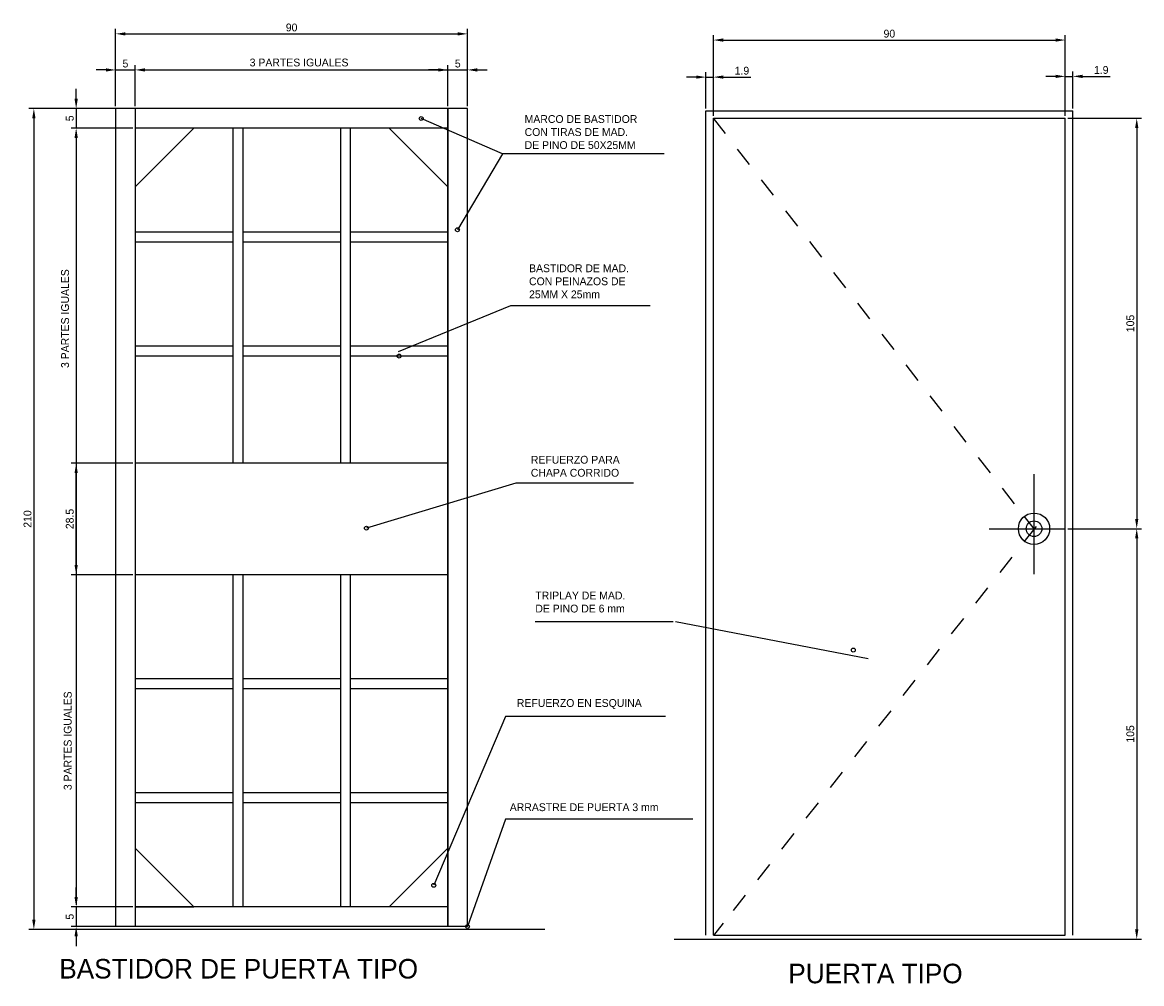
# Model space of a CAD drawing. Extents: x 11 to 298, y 25 to 271.
import ezdxf

# ---------------------------------------------------------------- set-up
doc = ezdxf.new("R2010")
doc.units = 0
doc.layers.get('0').update_dxf_attribs({"linetype": 'CONTINUOUS'})
doc.layers.get('DEFPOINTS').update_dxf_attribs({"linetype": 'CONTINUOUS'})
doc.dimstyles.get("Standard").update_dxf_attribs({"dimtxt": 0.18, "dimasz": 0.18, "dimexe": 0.18, "dimexo": 0.0625, "dimgap": 0.09, "dimtad": 0, "dimtih": 1, "dimtoh": 1, "dimdec": 4, "dimzin": 0, "dimdsep": 46, "dimtxsty": 'Standard', "dimcen": 0.09, "dimadec": 0, "dimazin": 0, "dimtfac": 1, "dimtdec": 4, "dimtofl": 0, "dimtmove": 0, "dimatfit": 3, "dimfxl": 0, "dimtolj": 1, "dimtzin": 0, "dimarcsym": 0})

# ---------------------------------------------------------------- blocks, each defined once
blk = doc.blocks.new('A$C342F4FBC')
for p, q in [((3.08, 101.06), (0, 105)), ((9.24, 93.17), (6.16, 97.11)), ((15.4, 85.28), (12.32, 89.22)), ((21.56, 77.39), (18.48, 81.34)), ((27.72, 69.5), (24.64, 73.45)), ((33.88, 61.61), (30.8, 65.56)), ((40.04, 53.73), (36.96, 57.67)), ((46.2, 45.84), (43.12, 49.78)), ((52.36, 37.95), (49.28, 41.89)), ((58.52, 30.06), (55.44, 34.01)), ((64.68, 22.17), (61.6, 26.12)), ((70.84, 14.29), (67.76, 18.23)), ((77, 6.4), (73.92, 10.34)), ((82, 0), (79.54, 3.15))]:
    blk.add_line(p, q)
blk = doc.blocks.new('*D1')
at = {"color": 0, "linetype": 'ByBlock'}
for p, q in [((19.38, 230), (-2.17, 230)), ((-0.92, 227.5), (-0.92, 22.5)), ((19.38, 20), (-2.17, 20))]:
    blk.add_line(p, q, dxfattribs=at)
for points in [[(-1.33, 227.5), (-0.5, 227.5), (-0.92, 230)], [(-1.33, 22.5), (-0.5, 22.5), (-0.92, 20)]]:
    blk.add_solid(points, dxfattribs=at)
at = {"layer": 'DEFPOINTS', "color": 0, "linetype": 'ByBlock'}
for p in [(20, 230), (-0.92, 20), (20, 20)]:
    blk.add_point(p, dxfattribs=at)
at = {"color": 0, "linetype": 'ByBlock', "insert": (-2.54, 125), "char_height": 2, "attachment_point": 5, "rotation": 90}
blk.add_mtext('\\A1;210', dxfattribs=at)
blk = doc.blocks.new('*D2')
at = {"color": 0, "linetype": 'ByBlock'}
for p, q in [((9.9, 232.5), (9.9, 235)), ((24.38, 230), (8.65, 230)), ((9.9, 230), (9.9, 225)), ((24.38, 225), (8.65, 225)), ((9.9, 222.5), (9.9, 220))]:
    blk.add_line(p, q, dxfattribs=at)
for points in [[(9.48, 232.5), (10.32, 232.5), (9.9, 230)], [(9.48, 222.5), (10.32, 222.5), (9.9, 225)]]:
    blk.add_solid(points, dxfattribs=at)
at = {"layer": 'DEFPOINTS', "color": 0, "linetype": 'ByBlock'}
for p in [(25, 230), (9.9, 225), (25, 225)]:
    blk.add_point(p, dxfattribs=at)
at = {"color": 0, "linetype": 'ByBlock', "insert": (8.27, 227.5), "char_height": 2, "attachment_point": 5, "rotation": 90}
blk.add_mtext('\\A1;5', dxfattribs=at)
blk = doc.blocks.new('*D3')
at = {"color": 0, "linetype": 'ByBlock'}
for p, q in [((24.38, 139.25), (8.65, 139.25)), ((9.9, 113.25), (9.9, 136.75)), ((24.38, 110.75), (8.65, 110.75))]:
    blk.add_line(p, q, dxfattribs=at)
for points in [[(9.48, 136.75), (10.32, 136.75), (9.9, 139.25)], [(9.48, 113.25), (10.32, 113.25), (9.9, 110.75)]]:
    blk.add_solid(points, dxfattribs=at)
at = {"layer": 'DEFPOINTS', "color": 0, "linetype": 'ByBlock'}
for p in [(9.9, 139.25), (25, 139.25), (25, 110.75)]:
    blk.add_point(p, dxfattribs=at)
at = {"color": 0, "linetype": 'ByBlock', "insert": (8.27, 125), "char_height": 2, "attachment_point": 5, "rotation": 90}
blk.add_mtext('\\A1;28.5', dxfattribs=at)
blk = doc.blocks.new('*D4')
at = {"color": 0, "linetype": 'ByBlock'}
for p, q in [((20, 230.62), (20, 241.12)), ((25, 230.62), (25, 241.12)), ((17.5, 239.87), (15, 239.87)), ((20, 239.87), (25, 239.87)), ((27.5, 239.87), (30, 239.87))]:
    blk.add_line(p, q, dxfattribs=at)
for points in [[(17.5, 240.29), (17.5, 239.45), (20, 239.87)], [(27.5, 240.29), (27.5, 239.45), (25, 239.87)]]:
    blk.add_solid(points, dxfattribs=at)
at = {"layer": 'DEFPOINTS', "color": 0, "linetype": 'ByBlock'}
for p in [(25, 239.87), (20, 230), (25, 230)]:
    blk.add_point(p, dxfattribs=at)
at = {"color": 0, "linetype": 'ByBlock', "insert": (22.5, 241.49), "char_height": 2, "attachment_point": 5}
blk.add_mtext('\\A1;5', dxfattribs=at)
blk = doc.blocks.new('*D5')
at = {"color": 0, "linetype": 'ByBlock'}
for p, q in [((105, 230.62), (105, 241.12)), ((110, 230.62), (110, 241.12)), ((102.5, 239.87), (100, 239.87)), ((105, 239.87), (110, 239.87)), ((112.5, 239.87), (115, 239.87))]:
    blk.add_line(p, q, dxfattribs=at)
for points in [[(102.5, 240.29), (102.5, 239.45), (105, 239.87)], [(112.5, 240.29), (112.5, 239.45), (110, 239.87)]]:
    blk.add_solid(points, dxfattribs=at)
at = {"layer": 'DEFPOINTS', "color": 0, "linetype": 'ByBlock'}
for p in [(110, 239.87), (105, 230), (110, 230)]:
    blk.add_point(p, dxfattribs=at)
at = {"color": 0, "linetype": 'ByBlock', "insert": (107.5, 241.49), "char_height": 2, "attachment_point": 5}
blk.add_mtext('\\A1;5', dxfattribs=at)
blk = doc.blocks.new('*D6')
at = {"color": 0, "linetype": 'ByBlock'}
for p, q in [((18, 26.67), (18, 29.17)), ((32.47, 24.17), (16.75, 24.17)), ((18, 24.17), (18, 19.17)), ((32.47, 19.17), (16.75, 19.17)), ((18, 16.67), (18, 14.17))]:
    blk.add_line(p, q, dxfattribs=at)
for points in [[(17.58, 26.67), (18.42, 26.67), (18, 24.17)], [(17.58, 16.67), (18.42, 16.67), (18, 19.17)]]:
    blk.add_solid(points, dxfattribs=at)
at = {"layer": 'DEFPOINTS', "color": 0, "linetype": 'ByBlock'}
for p in [(33.1, 24.17), (18, 19.17), (33.1, 19.17)]:
    blk.add_point(p, dxfattribs=at)
at = {"color": 0, "linetype": 'ByBlock', "insert": (16.37, 21.67), "char_height": 2, "attachment_point": 5, "rotation": 90}
blk.add_mtext('\\A1;5', dxfattribs=at)
blk = doc.blocks.new('*D7')
at = {"color": 0, "linetype": 'ByBlock'}
for p, q in [((28.1, 229.03), (28.1, 248.75)), ((30.6, 247.5), (115.6, 247.5)), ((118.1, 229.03), (118.1, 248.75))]:
    blk.add_line(p, q, dxfattribs=at)
for points in [[(30.6, 247.91), (30.6, 247.08), (28.1, 247.5)], [(115.6, 247.91), (115.6, 247.08), (118.1, 247.5)]]:
    blk.add_solid(points, dxfattribs=at)
at = {"layer": 'DEFPOINTS', "color": 0, "linetype": 'ByBlock'}
for p in [(118.1, 247.5), (28.1, 228.4), (118.1, 228.4)]:
    blk.add_point(p, dxfattribs=at)
at = {"color": 0, "linetype": 'ByBlock', "insert": (73.1, 249.12), "char_height": 2, "attachment_point": 5}
blk.add_mtext('\\A1;90', dxfattribs=at)
blk = doc.blocks.new('*D8')
at = {"color": 0, "linetype": 'ByBlock'}
for p, q in [((183.7, 238.62), (181.2, 238.62)), ((186.2, 230.63), (186.2, 239.87)), ((186.2, 238.62), (188.1, 238.62)), ((188.1, 228.73), (188.1, 239.87)), ((190.6, 238.62), (197.68, 238.62))]:
    blk.add_line(p, q, dxfattribs=at)
for points in [[(183.7, 239.04), (183.7, 238.21), (186.2, 238.62)], [(190.6, 239.04), (190.6, 238.21), (188.1, 238.62)]]:
    blk.add_solid(points, dxfattribs=at)
at = {"layer": 'DEFPOINTS', "color": 0, "linetype": 'ByBlock'}
for p in [(188.1, 238.62), (186.2, 230), (188.1, 228.1)]:
    blk.add_point(p, dxfattribs=at)
at = {"color": 0, "linetype": 'ByBlock', "insert": (195.39, 240.25), "char_height": 2, "attachment_point": 5}
blk.add_mtext('\\A1;1.9', dxfattribs=at)
blk = doc.blocks.new('*D9')
at = {"color": 0, "linetype": 'ByBlock'}
for p, q in [((275.6, 238.81), (273.1, 238.81)), ((278.1, 228.72), (278.1, 240.06)), ((278.1, 238.81), (280, 238.81)), ((280, 230.62), (280, 240.06)), ((282.5, 238.81), (289.58, 238.81))]:
    blk.add_line(p, q, dxfattribs=at)
for points in [[(275.6, 239.22), (275.6, 238.39), (278.1, 238.81)], [(282.5, 239.22), (282.5, 238.39), (280, 238.81)]]:
    blk.add_solid(points, dxfattribs=at)
at = {"layer": 'DEFPOINTS', "color": 0, "linetype": 'ByBlock'}
for p in [(280, 238.81), (280, 230), (278.1, 228.1)]:
    blk.add_point(p, dxfattribs=at)
at = {"color": 0, "linetype": 'ByBlock', "insert": (287.29, 240.43), "char_height": 2, "attachment_point": 5}
blk.add_mtext('\\A1;1.9', dxfattribs=at)
blk = doc.blocks.new('*D10')
at = {"color": 0, "linetype": 'ByBlock'}
for p, q in [((188.1, 228.72), (188.1, 249.35)), ((278.1, 228.72), (278.1, 249.35)), ((190.6, 248.1), (275.6, 248.1))]:
    blk.add_line(p, q, dxfattribs=at)
for points in [[(190.6, 248.52), (190.6, 247.68), (188.1, 248.1)], [(275.6, 248.52), (275.6, 247.68), (278.1, 248.1)]]:
    blk.add_solid(points, dxfattribs=at)
at = {"layer": 'DEFPOINTS', "color": 0, "linetype": 'ByBlock'}
for p in [(278.1, 248.1), (188.1, 228.1), (278.1, 228.1)]:
    blk.add_point(p, dxfattribs=at)
at = {"color": 0, "linetype": 'ByBlock', "insert": (233.1, 249.72), "char_height": 2, "attachment_point": 5}
blk.add_mtext('\\A1;90', dxfattribs=at)
blk = doc.blocks.new('*D11')
at = {"color": 0, "linetype": 'ByBlock'}
for p, q in [((278.72, 228.1), (297.62, 228.1)), ((296.37, 225.6), (296.37, 125.6)), ((278.72, 123.1), (297.62, 123.1))]:
    blk.add_line(p, q, dxfattribs=at)
for points in [[(295.95, 225.6), (296.79, 225.6), (296.37, 228.1)], [(295.95, 125.6), (296.79, 125.6), (296.37, 123.1)]]:
    blk.add_solid(points, dxfattribs=at)
at = {"layer": 'DEFPOINTS', "color": 0, "linetype": 'ByBlock'}
for p in [(278.1, 228.1), (278.1, 123.1), (296.37, 123.1)]:
    blk.add_point(p, dxfattribs=at)
at = {"color": 0, "linetype": 'ByBlock', "insert": (294.74, 175.6), "char_height": 2, "attachment_point": 5, "rotation": 90}
blk.add_mtext('\\A1;105', dxfattribs=at)
blk = doc.blocks.new('*D12')
at = {"color": 0, "linetype": 'ByBlock'}
for p, q in [((280.62, 123.1), (297.62, 123.1)), ((296.37, 120.6), (296.37, 20.6)), ((280.62, 18.1), (297.62, 18.1))]:
    blk.add_line(p, q, dxfattribs=at)
for points in [[(295.95, 120.6), (296.79, 120.6), (296.37, 123.1)], [(295.95, 20.6), (296.79, 20.6), (296.37, 18.1)]]:
    blk.add_solid(points, dxfattribs=at)
at = {"layer": 'DEFPOINTS', "color": 0, "linetype": 'ByBlock'}
for p in [(280, 123.1), (280, 18.1), (296.37, 18.1)]:
    blk.add_point(p, dxfattribs=at)
at = {"color": 0, "linetype": 'ByBlock', "insert": (294.74, 70.6), "char_height": 2, "attachment_point": 5, "rotation": 90}
blk.add_mtext('\\A1;105', dxfattribs=at)

msp = doc.modelspace()

# ---------------------------------------------------------------- linework, layer by layer
for p, q in [((45.20416, 258.47144), (120.07326, 258.47144)), ((125.20416, 248.60184), (35.20416, 248.60184)), ((35.20416, 248.60184), (35.20416, 39.37184)), ((40.20416, 248.60184), (40.20416, 39.37184)), ((120.20416, 39.37184), (120.20416, 248.60184)), ((120.20416, 248.60184), (120.20416, 39.37184)), ((125.20416, 39.37184), (125.20416, 248.60184)), ((186.2, 37.18786), (186.2, 248.01786)), ((186.2, 248.01786), (280, 248.01786)), ((280, 37.18786), (280, 248.01786)), ((120.20416, 243.60184), (40.20416, 243.60184)), ((40.20416, 243.60184), (40.20416, 228.60184)), ((40.20416, 228.60184), (55.20416, 243.60184)), ((65.20416, 243.60184), (65.20416, 157.85184)), ((67.70416, 243.60184), (67.70416, 157.85184)), ((92.70416, 243.60184), (92.70416, 157.85184)), ((95.20416, 243.60184), (95.20416, 157.85184)), ((120.20416, 228.60184), (105.20416, 243.60184)), ((134.16033, 237.00881), (113.35726, 246.04571)), ((120.20416, 243.60184), (120.20416, 228.60184)), ((188.1, 246.11786), (278.1, 246.11786)), ((188.1, 37.18786), (188.1, 246.11786)), ((191.18016, 242.17375), (188.1, 246.11786)), ((278.1, 37.18786), (278.1, 246.11786)), ((25.10273, 239.85184), (25.10273, 44.88882)), ((197.34048, 234.28554), (194.26032, 238.22965)), ((134.16033, 237.00881), (122.62819, 217.57949)), ((175.54034, 237.00881), (134.16033, 237.00881)), ((203.5008, 226.39732), (200.42064, 230.34143)), ((209.66112, 218.50911), (206.58096, 222.45322)), ((65.20416, 216.94184), (40.20416, 216.94184)), ((92.70416, 216.94184), (67.70416, 216.94184)), ((120.20416, 216.94184), (95.20416, 216.94184)), ((65.20416, 214.44184), (40.20416, 214.44184)), ((92.70416, 214.44184), (67.70416, 214.44184)), ((120.20416, 214.44184), (95.20416, 214.44184)), ((215.82144, 210.62089), (212.74128, 214.565)), ((221.98176, 202.73268), (218.9016, 206.67679)), ((136.19541, 198.15017), (107.47813, 186.40221)), ((171.92242, 198.15017), (136.19541, 198.15017)), ((228.14208, 194.84446), (225.06192, 198.78857)), ((234.3024, 186.95625), (231.22224, 190.90036)), ((65.20416, 187.78184), (40.20416, 187.78184)), ((92.70416, 187.78184), (67.70416, 187.78184)), ((120.20416, 187.78184), (95.20416, 187.78184)), ((65.20416, 185.28184), (40.20416, 185.28184)), ((92.70416, 185.28184), (67.70416, 185.28184)), ((120.20416, 185.28184), (95.20416, 185.28184)), ((240.46272, 179.06804), (237.38256, 183.01214)), ((246.62304, 171.17982), (243.54288, 175.12393)), ((252.78336, 163.29161), (249.7032, 167.23571)), ((120.20416, 157.85184), (40.20416, 157.85184)), ((120.20416, 157.85184), (40.20416, 157.85184)), ((120.20416, 157.85184), (40.20416, 157.85184)), ((258.94368, 155.40339), (255.86352, 159.3475)), ((270.1, 129.47338), (270.1, 155.06486)), ((137.55214, 152.78746), (99.33781, 141.26542)), ((167.62613, 152.78746), (137.55214, 152.78746)), ((265.104, 147.51518), (262.02384, 151.45928)), ((270.1, 141.11786), (267.63801, 144.27041)), ((258.59569, 141.11786), (278.1, 141.11786)), ((120.20416, 129.35184), (40.20416, 129.35184)), ((120.20416, 129.35184), (40.20416, 129.35184)), ((65.20416, 129.35184), (65.20416, 44.37184)), ((67.70416, 129.35184), (67.70416, 44.37184)), ((92.70416, 129.35184), (92.70416, 44.37184)), ((95.20416, 129.35184), (95.20416, 44.37184)), ((142.54551, 117.37901), (177.82027, 117.37901)), ((178.36675, 117.37901), (227.70605, 107.89027)), ((65.20416, 102.69184), (40.20416, 102.69184)), ((92.70416, 102.69184), (67.70416, 102.69184)), ((120.20416, 102.69184), (95.20416, 102.69184)), ((65.20416, 100.19184), (40.20416, 100.19184)), ((92.70416, 100.19184), (67.70416, 100.19184)), ((120.20416, 100.19184), (95.20416, 100.19184)), ((134.88377, 93.05484), (116.56802, 49.90367)), ((175.81154, 93.05484), (134.88377, 93.05484)), ((65.20416, 73.53184), (40.20416, 73.53184)), ((92.70416, 73.53184), (67.70416, 73.53184)), ((120.20416, 73.53184), (95.20416, 73.53184)), ((65.20416, 71.03184), (40.20416, 71.03184)), ((92.70416, 71.03184), (67.70416, 71.03184)), ((120.20416, 71.03184), (95.20416, 71.03184)), ((134.88377, 66.84784), (125.20416, 39.37184)), ((182.82127, 66.84784), (134.88377, 66.84784)), ((55.20416, 44.37184), (40.20416, 59.37184)), ((105.20416, 44.37184), (120.20416, 59.37184)), ((120.20416, 44.37184), (40.20416, 44.37184)), ((40.20416, 44.37184), (55.20416, 44.37184)), ((120.20416, 44.37184), (105.20416, 44.37184)), ((144.98474, 38.60184), (14.28619, 38.60184)), ((125.20416, 39.37184), (35.20416, 39.37184)), ((178.1, 36.11786), (288.1, 36.11786)), ((188.1, 37.18786), (278.1, 37.18786))]:
    msp.add_line(p, q)
for centre, radius in [((113.35726, 246.04571), 0.5), ((122.62819, 217.57949), 0.5), ((107.70416, 185.28184), 0.5), ((270.1, 141.11786), 4), ((99.33781, 141.26542), 0.5), ((270.1, 141.11786), 2), ((223.88073, 110.07425), 0.5), ((116.56802, 49.90367), 0.5), ((125.20416, 39.37184), 0.5)]:
    msp.add_circle(centre, radius)

# ---------------------------------------------------------------- block references
at = {"rotation": 283.7565429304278}
msp.add_blockref('A$C342F4FBC', (168.71662, 116.73686), dxfattribs=at)

# ---------------------------------------------------------------- texts
for s, height, p in [('3 PARTES IGUALES', 2, (69.48993, 259.37513)), ('MARCO DE BASTIDOR', 2, (139.81334, 244.9161)), ('CON TIRAS DE MAD.', 2, (139.81334, 241.58276)), ('DE PINO DE 50X25MM', 2, (139.81334, 238.24943)), ('BASTIDOR DE MAD.', 2, (140.94394, 206.73522)), ('CON PEINAZOS DE', 2, (140.94394, 203.40189)), ('25MM X 25mm', 2, (140.94394, 200.06855)), ('REFUERZO PARA', 2, (141.39618, 157.75775)), ('CHAPA CORRIDO', 2, (141.39618, 154.42442)), ('TRIPLAY DE MAD.', 2, (142.54551, 123.02707)), ('DE PINO DE 6 mm', 2, (142.54551, 119.69373)), ('REFUERZO EN ESQUINA', 2, (137.82333, 95.53998)), ('ARRASTRE DE PUERTA 3 mm', 2, (136.01437, 68.88114)), ('BASTIDOR DE PUERTA TIPO', 5, (20.78683, 26.06284)), ('PUERTA TIPO', 5, (207.25416, 24.84444))]:
    msp.add_text(s, height=height).set_placement(p)
for p in [(23.26234, 182.22581), (23.94496, 74.24203)]:
    msp.add_text('3 PARTES IGUALES', height=2, rotation=90).set_placement(p)

# ---------------------------------------------------------------- dimensions: what is measured, and where the dimension line sits
for base, p1, p2, picture, middle, set_off in [((125.20416, 267.69848), (35.20416, 248.60184), (125.20416, 248.60184), '*D7', (80.20416, 269.32348), (7.10416, 20.20184)), ((278.1, 266.1172), (188.1, 246.11786), (278.1, 246.11786), '*D10', (233.1, 267.7422), (0, 18.01786)), ((40.20416, 258.47144), (35.20416, 248.60184), (40.20416, 248.60184), '*D4', (37.70416, 260.09644), (15.20416, 18.60184)), ((125.20416, 258.47144), (120.20416, 248.60184), (125.20416, 248.60184), '*D5', (122.70416, 260.09644), (15.20416, 18.60184)), ((188.1, 256.64254), (186.2, 248.01786), (188.1, 246.11786), '*D8', (195.39167, 258.26754), (0, 18.01786)), ((280, 256.82474), (278.1, 246.11786), (280, 248.01786), '*D9', (287.29167, 258.44974), (0, 18.01786))]:
    dim = msp.add_linear_dim(base=base, p1=p1, p2=p2, dimstyle='Standard', override={"dimtxt": 2, "dimasz": 2.5, "dimexe": 1.25, "dimexo": 0.625, "dimgap": 0.625, "dimtad": 1, "dimtih": 0, "dimtoh": 0, "dimzin": 8, "dimlunit": 6, "dimcen": 2.5, "dimtofl": 1})
    dim.commit()
    dim.dimension.update_dxf_attribs({"geometry": picture, "text_midpoint": middle, "insert": set_off})
for base, p1, p2, picture, middle, set_off in [((25.10273, 243.60184), (40.20416, 248.60184), (40.20416, 243.60184), '*D2', (23.47773, 246.10184), (15.20416, 18.60184)), ((14.28619, 38.60184), (35.20416, 248.60184), (35.20416, 38.60184), '*D1', (12.66119, 143.60184), (15.20416, 18.60184)), ((296.3697, 141.11786), (278.1, 246.11786), (278.1, 141.11786), '*D11', (294.7447, 193.61786), (0, 18.01786)), ((25.10273, 157.85184), (40.20416, 129.35184), (40.20416, 157.85184), '*D3', (23.47773, 143.60184), (15.20416, 18.60184)), ((296.3697, 36.11786), (280, 141.11786), (280, 36.11786), '*D12', (294.7447, 88.61786), (0, 18.01786)), ((25.10273, 39.37184), (40.20416, 44.37184), (40.20416, 39.37184), '*D6', (23.47773, 41.87184), (7.10416, 20.20184))]:
    dim = msp.add_linear_dim(base=base, p1=p1, p2=p2, angle=90, dimstyle='Standard', override={"dimtxt": 2, "dimasz": 2.5, "dimexe": 1.25, "dimexo": 0.625, "dimgap": 0.625, "dimtad": 1, "dimtih": 0, "dimtoh": 0, "dimzin": 8, "dimlunit": 6, "dimcen": 2.5, "dimtofl": 1})
    dim.commit()
    dim.dimension.update_dxf_attribs({"geometry": picture, "text_midpoint": middle, "insert": set_off})

doc.saveas('drawing.dxf')
